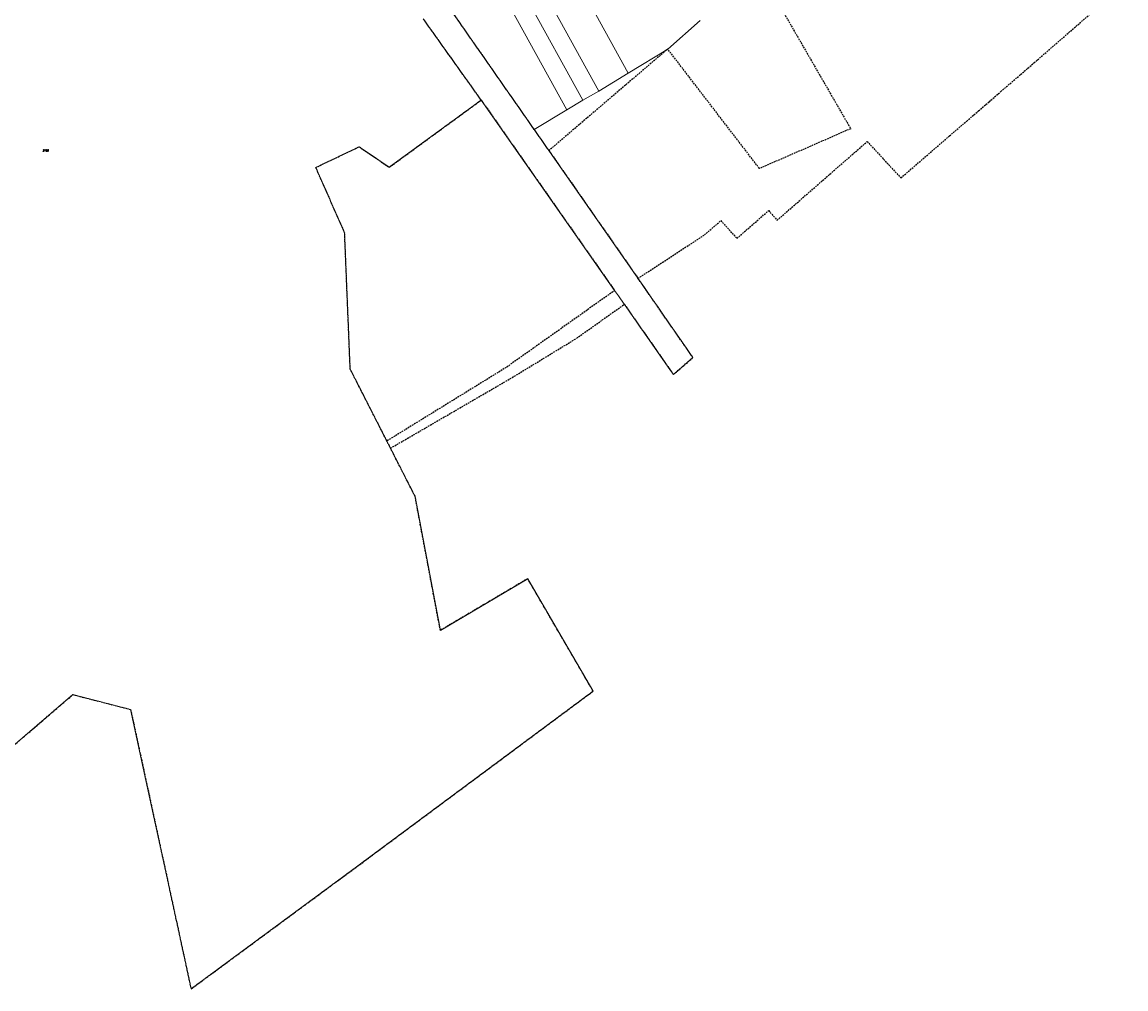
# Model space of a CAD drawing. Header units: metres. Extents: x -712710 to 14443962, y 4588557 to 14849904.
# Tile 204 of 256: x 7506236 to 7506919, y 5886116 to 5886715. Entities that reach past the tile are written whole.
import ezdxf
from ezdxf.enums import TextEntityAlignment as Align

# ---------------------------------------------------------------- set-up
doc = ezdxf.new("R2010")
doc.units = ezdxf.units.M
doc.header["$MEASUREMENT"] = 0
doc.linetypes.add('1', pattern=[0, 0])
doc.linetypes.add('UOP', pattern=[1.5, 1, -0.5])
for name, color, linetype, lineweight in [('Dzialki', 7, '1', 13), ('Kontury', 3, 'UOP', 25), ('Numery_dzialek', 7, 'CONTINUOUS', 13)]:
    doc.layers.add(name, color=color, linetype=linetype, lineweight=lineweight)
doc.styles.get("Standard").update_dxf_attribs({"font": 'Simplex.SHX', "width": 0.75})

msp = doc.modelspace()

# ---------------------------------------------------------------- linework, layer by layer
at = {"layer": 'Dzialki'}
for p, q in [((7506611.24, 5886683.34), (7506403.08, 5887060.4)), ((7506593.03, 5886672.21), (7506386.89, 5887046.44)), ((7506583.08, 5886666.58), (7506377.91, 5887038.7)), ((7506573.12, 5886660.57), (7506369.12, 5887031.12)), ((7506453.82, 5886790.81), (7506553.02, 5886648.46)), ((7506520.15, 5886666.67), (7506484.31, 5886717.01)), ((7506635.68, 5886698.28), (7506655.69, 5886715.89)), ((7506611.24, 5886683.34), (7506635.68, 5886698.28)), ((7506593.03, 5886672.21), (7506611.24, 5886683.34)), ((7506583.08, 5886666.58), (7506593.03, 5886672.21)), ((7506463.23, 5886625.04), (7506520.15, 5886666.67)), ((7506520.15, 5886666.67), (7506602.82, 5886548.66)), ((7506573.12, 5886660.57), (7506583.08, 5886666.58)), ((7506553.02, 5886648.46), (7506573.12, 5886660.57)), ((7506617.27, 5886556.24), (7506553.02, 5886648.46)), ((7506417.73, 5886624.92), (7506444.64, 5886637.74)), ((7506444.64, 5886637.74), (7506463.23, 5886625.04)), ((7506435.59, 5886584.36), (7506417.73, 5886624.92)), ((7506439.03, 5886499.97), (7506435.59, 5886584.36)), ((7506621.24, 5886550.55), (7506617.27, 5886556.24)), ((7506602.82, 5886548.66), (7506605.17, 5886545.3)), ((7506625.94, 5886543.75), (7506621.24, 5886550.55)), ((7506605.17, 5886545.3), (7506608.79, 5886540.13)), ((7506608.79, 5886540.13), (7506609.92, 5886538.53)), ((7506629.67, 5886538.35), (7506625.94, 5886543.75)), ((7506609.92, 5886538.53), (7506637.49, 5886499.1)), ((7506634.32, 5886531.63), (7506629.67, 5886538.35)), ((7506642.55, 5886519.75), (7506634.32, 5886531.63)), ((7506651.32, 5886507.09), (7506642.55, 5886519.75)), ((7506639.22, 5886496.62), (7506651.32, 5886507.09)), ((7506461.73, 5886455.42), (7506439.03, 5886499.97)), ((7506637.49, 5886499.1), (7506639.22, 5886496.62)), ((7506464, 5886450.97), (7506461.73, 5886455.42)), ((7506479.21, 5886421.12), (7506464, 5886450.97)), ((7506494.86, 5886338.1), (7506479.21, 5886421.12)), ((7506548.96, 5886370.09), (7506494.86, 5886338.1)), ((7506589.48, 5886300.5), (7506548.96, 5886370.09)), ((7506443.74, 5886192.18), (7506589.48, 5886300.5)), ((7506202.37, 5886242.62), (7506267.25, 5886298.29)), ((7506267.25, 5886298.29), (7506303.01, 5886289.1)), ((7506303.01, 5886289.1), (7506312.52, 5886245.13)), ((7506312.52, 5886245.13), (7506328.69, 5886170.29)), ((7506340.44, 5886115.95), (7506443.74, 5886192.18)), ((7506328.69, 5886170.29), (7506340.44, 5886115.95))]:
    msp.add_line(p, q, dxfattribs=at)
at = {"layer": 'Kontury'}
for p, q in [((7506507.29, 5886714.07), (7506453.82, 5886790.81)), ((7506691.92, 5886747.76), (7506749.01, 5886648.91)), ((7506862.53, 5886689.66), (7506919.49, 5886739.28)), ((7506520.15, 5886666.67), (7506484.31, 5886717.01)), ((7506553.02, 5886648.46), (7506507.29, 5886714.07)), ((7506635.68, 5886698.28), (7506562.12, 5886635.4)), ((7506692.51, 5886624.24), (7506635.68, 5886698.28)), ((7506854.29, 5886682.53), (7506862.53, 5886689.66)), ((7506841.95, 5886671.88), (7506854.29, 5886682.53)), ((7506834.77, 5886665.67), (7506841.95, 5886671.88)), ((7506463.23, 5886625.04), (7506520.15, 5886666.67)), ((7506520.15, 5886666.67), (7506602.82, 5886548.66)), ((7506828.26, 5886660.04), (7506834.77, 5886665.67)), ((7506820.85, 5886653.64), (7506828.26, 5886660.04)), ((7506562.12, 5886635.4), (7506553.02, 5886648.46)), ((7506749.01, 5886648.91), (7506692.51, 5886624.24)), ((7506810.26, 5886644.48), (7506820.85, 5886653.64)), ((7506799.22, 5886634.93), (7506810.26, 5886644.48)), ((7506417.73, 5886624.92), (7506444.64, 5886637.74)), ((7506444.64, 5886637.74), (7506463.23, 5886625.04)), ((7506562.12, 5886635.4), (7506617.27, 5886556.24)), ((7506703.41, 5886592.18), (7506759.25, 5886640.97)), ((7506759.25, 5886640.97), (7506780.09, 5886618.4)), ((7506780.09, 5886618.4), (7506799.22, 5886634.93)), ((7506435.59, 5886584.36), (7506417.73, 5886624.92)), ((7506678.52, 5886580.99), (7506698.23, 5886598.2)), ((7506698.23, 5886598.2), (7506703.41, 5886592.18)), ((7506658.42, 5886583.07), (7506668.59, 5886591.97)), ((7506668.59, 5886591.97), (7506678.52, 5886580.99)), ((7506436.75, 5886555.76), (7506435.59, 5886584.36)), ((7506617.27, 5886556.24), (7506658.42, 5886583.07)), ((7506439.03, 5886499.97), (7506436.75, 5886555.76)), ((7506621.24, 5886550.55), (7506617.27, 5886556.24)), ((7506602.82, 5886548.66), (7506535.71, 5886501.03)), ((7506625.94, 5886543.75), (7506621.24, 5886550.55)), ((7506579.29, 5886519.11), (7506608.79, 5886540.13)), ((7506608.79, 5886540.13), (7506609.92, 5886538.53)), ((7506629.67, 5886538.35), (7506625.94, 5886543.75)), ((7506609.92, 5886538.53), (7506637.49, 5886499.1)), ((7506634.32, 5886531.63), (7506629.67, 5886538.35)), ((7506642.55, 5886519.75), (7506634.32, 5886531.63)), ((7506539.4, 5886494.79), (7506579.29, 5886519.11)), ((7506651.32, 5886507.09), (7506642.55, 5886519.75)), ((7506639.22, 5886496.62), (7506651.32, 5886507.09)), ((7506461.73, 5886455.42), (7506439.03, 5886499.97)), ((7506535.71, 5886501.03), (7506478.1, 5886465.52)), ((7506637.49, 5886499.1), (7506639.22, 5886496.62)), ((7506464, 5886450.97), (7506539.4, 5886494.79)), ((7506478.1, 5886465.52), (7506461.73, 5886455.42)), ((7506464, 5886450.97), (7506461.73, 5886455.42)), ((7506479.21, 5886421.12), (7506464, 5886450.97)), ((7506494.86, 5886338.1), (7506479.21, 5886421.12)), ((7506548.96, 5886370.09), (7506494.86, 5886338.1)), ((7506589.48, 5886300.5), (7506548.96, 5886370.09)), ((7506443.74, 5886192.18), (7506589.48, 5886300.5)), ((7506248.57, 5886282.26), (7506267.25, 5886298.29)), ((7506267.25, 5886298.29), (7506303.01, 5886289.1)), ((7506303.01, 5886289.1), (7506312.52, 5886245.13)), ((7506202.37, 5886242.62), (7506248.57, 5886282.26)), ((7506312.52, 5886245.13), (7506324.94, 5886187.65)), ((7506340.44, 5886115.95), (7506443.74, 5886192.18)), ((7506324.94, 5886187.65), (7506327.48, 5886175.9)), ((7506327.48, 5886175.9), (7506328.69, 5886170.29)), ((7506328.69, 5886170.29), (7506340.44, 5886115.95))]:
    msp.add_line(p, q, dxfattribs=at)

# ---------------------------------------------------------------- texts
at = {"layer": 'Numery_dzialek', "oblique": 15, "width": 0.7}
msp.add_text('2169', height=1.25, dxfattribs=at).set_placement((7506250.34, 5886635.34), align=Align.MIDDLE)

doc.saveas('drawing.dxf')
